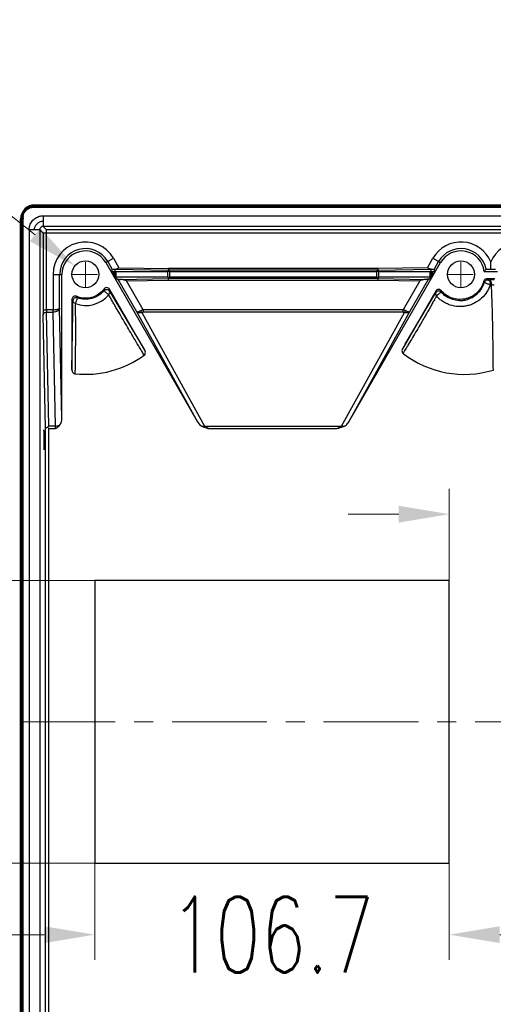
# Model space of a CAD drawing. Header units: inches. Extents: x 3951 to 6642, y -813 to 1217.
# Tile 26 of 33: x 5236 to 5378, y 449 to 745. Entities that reach past the tile are written whole.
import ezdxf

# ---------------------------------------------------------------- set-up
doc = ezdxf.new("R2010")
doc.units = ezdxf.units.IN
doc.header["$LTSCALE"] = 7.6
doc.header["$MEASUREMENT"] = 0
doc.header["$PDMODE"] = 3
doc.header["$PDSIZE"] = 0.3125
doc.linetypes.add('CENTER', pattern=[2, 1.25, -0.25, 0.25, -0.25])
doc.layers.get('0').update_dxf_attribs({"linetype": 'CONTINUOUS'})
doc.layers.get('Defpoints').update_dxf_attribs({"linetype": 'CONTINUOUS'})
doc.layers.add('5标注', color=1, linetype='CONTINUOUS')
doc.layers.add('center', color=1, linetype='CENTER', lineweight=5)
doc.styles.add('TXT', font='txt.shx', dxfattribs={"width": 0.7, "bigfont": 'INTECAD.SHX'})
doc.dimstyles.new('标准样式', dxfattribs={"dimscale": 7.6, "dimtxt": 3, "dimasz": 2, "dimexe": 1, "dimexo": 0, "dimgap": 1, "dimtad": 0, "dimdec": 1, "dimzin": 1, "dimdsep": 46, "dimtxsty": 'TXT', "dimcen": 0.09, "dimclrd": 5, "dimclre": 252, "dimadec": 1, "dimazin": 0, "dimtfac": 1, "dimtdec": 1, "dimtofl": 0, "dimtmove": 0, "dimatfit": 3, "dimfxl": 0, "dimtzin": 0, "dimlwd": 13, "dimlwe": 13, "dimarcsym": 0})

# ---------------------------------------------------------------- blocks, each defined once
blk = doc.blocks.new('*D56')
at = {"layer": '5标注', "color": 5, "lineweight": 13}
blk.add_line((5228.34, 689.45), (5240.28, 680.05), dxfattribs=at)
at = {"layer": '5标注', "color": 252, "lineweight": 13}
for p, q in [((5254.72, 668.14), (5256.09, 668.14)), ((5255.41, 667.45), (5255.41, 668.82))]:
    blk.add_line(p, q, dxfattribs=at)
at = {"layer": '5标注', "color": 5}
blk.add_solid([(5241.85, 682.04), (5238.71, 678.06), (5252.22, 670.64)], dxfattribs=at)
at = {"layer": 'Defpoints', "color": 0}
for p in [(5252.22, 670.64), (5258.59, 665.63)]:
    blk.add_point(p, dxfattribs=at)
at = {"layer": '5标注', "color": 0, "insert": (5188.93, 720.49), "char_height": 22.8, "attachment_point": 5, "rotation": 321.7797, "style": 'TXT'}
blk.add_mtext('16-∅8.1', dxfattribs=at)
blk = doc.blocks.new('*D53')
at = {"layer": '5标注', "color": 252, "lineweight": 13}
for p, q in [((5364.91, 576.14), (5364.91, 603.64)), ((5389.91, 576.14), (5389.91, 603.64))]:
    blk.add_line(p, q, dxfattribs=at)
at = {"layer": '5标注', "color": 5, "lineweight": 13}
for p, q in [((5349.71, 596.04), (5334.51, 596.04)), ((5405.11, 596.04), (5420.31, 596.04))]:
    blk.add_line(p, q, dxfattribs=at)
at = {"layer": '5标注', "color": 5}
for points in [[(5349.71, 598.58), (5349.71, 593.51), (5364.91, 596.04)], [(5405.11, 598.58), (5405.11, 593.51), (5389.91, 596.04)]]:
    blk.add_solid(points, dxfattribs=at)
at = {"layer": 'Defpoints', "color": 0}
for p in [(5389.91, 596.04), (5364.91, 576.14), (5389.91, 576.14)]:
    blk.add_point(p, dxfattribs=at)
at = {"layer": '5标注', "color": 0, "insert": (5450.52, 596.04), "char_height": 22.8, "attachment_point": 5, "style": 'TXT'}
blk.add_mtext('25.0', dxfattribs=at)
blk = doc.blocks.new('*D52')
at = {"layer": '5标注', "color": 5, "lineweight": 13}
for p, q in [((5215.95, 591.34), (5215.95, 606.54)), ((5215.95, 475.94), (5215.95, 460.74))]:
    blk.add_line(p, q, dxfattribs=at)
at = {"layer": '5标注', "color": 252, "lineweight": 13}
for p, q in [((5258.21, 576.14), (5208.35, 576.14)), ((5258.21, 491.14), (5208.35, 491.14))]:
    blk.add_line(p, q, dxfattribs=at)
at = {"layer": '5标注', "color": 5}
for points in [[(5213.41, 591.34), (5218.48, 591.34), (5215.95, 576.14)], [(5213.41, 475.94), (5218.48, 475.94), (5215.95, 491.14)]]:
    blk.add_solid(points, dxfattribs=at)
at = {"layer": 'Defpoints', "color": 0}
for p in [(5215.95, 576.14), (5258.21, 576.14), (5258.21, 491.14)]:
    blk.add_point(p, dxfattribs=at)
at = {"layer": '5标注', "color": 0, "insert": (5215.95, 533.64), "char_height": 22.8, "attachment_point": 5, "rotation": 90, "style": 'TXT'}
blk.add_mtext('85.0', dxfattribs=at)
blk = doc.blocks.new('*D51')
at = {"layer": '5标注', "color": 252, "lineweight": 13}
for p, q in [((5258.21, 491.14), (5258.21, 462.02)), ((5364.91, 491.14), (5364.91, 462.02))]:
    blk.add_line(p, q, dxfattribs=at)
at = {"layer": '5标注', "color": 5, "lineweight": 13}
for p, q in [((5243.01, 469.62), (5227.81, 469.62)), ((5380.11, 469.62), (5395.31, 469.62))]:
    blk.add_line(p, q, dxfattribs=at)
at = {"layer": '5标注', "color": 5}
for points in [[(5243.01, 472.16), (5243.01, 467.09), (5258.21, 469.62)], [(5380.11, 472.16), (5380.11, 467.09), (5364.91, 469.62)]]:
    blk.add_solid(points, dxfattribs=at)
at = {"layer": 'Defpoints', "color": 0}
for p in [(5258.21, 491.14), (5364.91, 491.14), (5364.91, 469.62)]:
    blk.add_point(p, dxfattribs=at)
at = {"layer": '5标注', "color": 0, "insert": (5311.56, 469.62), "char_height": 22.8, "attachment_point": 5, "style": 'TXT'}
blk.add_mtext('106.7', dxfattribs=at)

msp = doc.modelspace()

# ---------------------------------------------------------------- linework, layer by layer
at = {"color": 7, "linetype": 'Continuous'}
for p, q in [((5240.12, 688.42), (5240.11, 688.33)), ((5240.11, 688.33), (5240.11, 688.29)), ((5240.11, 688.29), (5845.29, 688.29)), ((5240.12, 688.54), (5845.29, 688.55)), ((5240.12, 688.54), (5240.12, 688.42)), ((5240.16, 689.04), (5844.91, 689.04)), ((5240.16, 689.04), (5240.16, 688.79)), ((5240.16, 688.79), (5844.91, 688.79)), ((5240.86, 688.54), (5240.86, 688.29)), ((5240.9, 689.04), (5240.9, 688.79)), ((5235.9, 684.79), (5236.15, 684.79)), ((5235.9, 383.24), (5235.9, 684.79)), ((5236.15, 383.24), (5236.15, 684.79)), ((5236.4, 684.82), (5236.53, 684.83)), ((5236.4, 383.19), (5236.4, 684.82)), ((5236.4, 684.09), (5236.65, 684.09)), ((5236.53, 684.83), (5236.62, 684.83)), ((5236.62, 684.83), (5236.65, 684.84)), ((5236.65, 382.44), (5236.65, 684.84)), ((5242.66, 685.74), (5242.66, 682.56)), ((5242.73, 685.76), (5835.56, 685.74)), ((5238.46, 681.5), (5238.46, 385.79)), ((5241.66, 681.56), (5238.48, 681.56)), ((5242.67, 680.56), (5241.66, 681.56)), ((5241.66, 681.56), (5241.66, 385.72)), ((5840.8, 682.56), (5242.66, 682.56)), ((5242.66, 682.56), (5243.67, 681.55)), ((5777.2, 681.55), (5243.67, 681.55)), ((5243.67, 657.5), (5243.67, 681.55)), ((5778.2, 680.56), (5242.67, 680.56)), ((5242.67, 680.56), (5242.67, 657.5)), ((5261.51, 671.66), (5263.84, 673.01)), ((5262.11, 672.01), (5263.48, 669.63)), ((5263.84, 673.01), (5265.5, 670.14)), ((5358.31, 670.14), (5359.97, 673.01)), ((5359.97, 673.01), (5362.3, 671.66)), ((5360.33, 669.63), (5361.7, 672.01)), ((5261.51, 671.66), (5289.15, 623.8)), ((5263.48, 669.63), (5263.13, 669.01)), ((5263.13, 669.01), (5263.99, 669.01)), ((5263.13, 669.01), (5264.14, 667.26)), ((5263.99, 667.51), (5263.99, 669.01)), ((5264.4, 667.53), (5264.41, 669.01)), ((5264.41, 669.66), (5280.41, 669.38)), ((5264.41, 669.01), (5264.41, 669.66)), ((5264.7, 669.01), (5280.11, 669.01)), ((5264.7, 667.26), (5264.7, 669.01)), ((5265.5, 670.14), (5280.4, 669.88)), ((5280.11, 669.01), (5280.11, 667.26)), ((5280.41, 669.88), (5280.4, 669.38)), ((5343.4, 669.88), (5280.4, 669.88)), ((5343.4, 669.38), (5280.41, 669.38)), ((5280.41, 669.38), (5280.41, 669.01)), ((5280.82, 669.01), (5342.99, 669.01)), ((5280.82, 667.26), (5280.82, 669.01)), ((5334.66, 623.8), (5362.3, 671.66)), ((5342.99, 669.01), (5342.99, 667.26)), ((5358.31, 670.14), (5343.4, 669.88)), ((5343.4, 669.88), (5343.4, 669.38)), ((5343.4, 669.38), (5359.4, 669.66)), ((5343.41, 669.01), (5343.4, 669.38)), ((5343.7, 669.01), (5359.11, 669.01)), ((5343.7, 667.26), (5343.7, 669.01)), ((5359.11, 667.26), (5359.11, 669.01)), ((5359.41, 669.01), (5359.4, 669.66)), ((5359.41, 667.53), (5359.41, 669.01)), ((5359.67, 667.26), (5360.69, 669.01)), ((5359.82, 669.01), (5360.69, 669.01)), ((5359.82, 667.51), (5359.82, 669.01)), ((5360.69, 669.01), (5360.33, 669.63)), ((5375.41, 669.01), (5379.41, 669.01)), ((5377.41, 669.74), (5377.41, 671.87)), ((5245.67, 668.14), (5245.66, 657.5)), ((5245.67, 668.14), (5248.35, 668.14)), ((5247.66, 657.97), (5247.66, 668.14)), ((5248.35, 624.8), (5248.35, 668.14)), ((5263.99, 667.51), (5264.4, 667.53)), ((5264.14, 667.26), (5264.47, 667.26)), ((5264.14, 667.26), (5265.2, 666.66)), ((5264.47, 667.26), (5264.4, 667.53)), ((5280.11, 667.26), (5264.7, 667.26)), ((5265.2, 666.66), (5270.8, 656.97)), ((5266, 666.64), (5280.4, 666.9)), ((5267.79, 666.18), (5280.41, 666.4)), ((5272.8, 657.5), (5267.79, 666.18)), ((5280.4, 667.26), (5280.4, 666.9)), ((5280.41, 666.4), (5280.4, 666.9)), ((5343.4, 666.9), (5280.4, 666.9)), ((5280.41, 666.4), (5343.39, 666.4)), ((5342.99, 667.26), (5280.82, 667.26)), ((5343.4, 666.9), (5343.39, 666.4)), ((5343.39, 666.4), (5356.03, 666.18)), ((5343.4, 667.26), (5343.4, 666.9)), ((5343.4, 666.9), (5357.81, 666.64)), ((5359.11, 667.26), (5343.7, 667.26)), ((5356.03, 666.18), (5351.02, 657.5)), ((5353.02, 656.97), (5358.61, 666.66)), ((5358.61, 666.66), (5359.67, 667.26)), ((5359.34, 667.26), (5359.41, 667.53)), ((5359.34, 667.26), (5359.67, 667.26)), ((5359.41, 667.53), (5359.57, 667.52)), ((5359.57, 667.52), (5359.82, 667.51)), ((5375.88, 666.27), (5376.01, 666.34)), ((5378.61, 666.77), (5376.21, 666.77)), ((5376.21, 666.77), (5376.45, 666.45)), ((5376.45, 666.45), (5376.67, 666.45)), ((5376.67, 666.45), (5376.78, 666.45)), ((5262.66, 663.68), (5262.62, 663.13)), ((5262.62, 663.13), (5273.29, 645.27)), ((5273.29, 645.27), (5262.66, 663.68)), ((5360.83, 663.12), (5350.83, 645.79)), ((5360.88, 662.62), (5360.83, 663.12)), ((5362.47, 663.25), (5362.48, 662.8)), ((5375.5, 665.74), (5375.32, 665.92)), ((5251.66, 660.19), (5251.36, 660.65)), ((5251.36, 660.64), (5251.36, 639.39)), ((5251.65, 658.82), (5251.66, 660.19)), ((5351.61, 647.1), (5360.47, 661.94)), ((5360.47, 661.94), (5360.88, 662.62)), ((5243.67, 657.5), (5243.68, 656.74)), ((5245.66, 657.5), (5243.67, 657.5)), ((5245.66, 656.74), (5245.66, 657.5)), ((5248.35, 624.8), (5247.66, 657.97)), ((5251.61, 656.57), (5251.64, 658.63)), ((5251.64, 658.63), (5251.65, 658.82)), ((5351.02, 657.5), (5272.8, 657.5)), ((5272.8, 657.5), (5272.8, 656.74)), ((5351.02, 656.74), (5351.02, 657.5)), ((5243.39, 621.75), (5242.68, 655.97)), ((5243.68, 656.74), (5245.66, 656.74)), ((5244.39, 622.51), (5243.68, 656.74)), ((5246.37, 622.51), (5245.66, 656.74)), ((5251.36, 639.39), (5251.61, 656.57)), ((5270.8, 656.97), (5289.15, 623.8)), ((5272.4, 656.67), (5291.29, 622.51)), ((5351.02, 656.74), (5272.8, 656.74)), ((5332.52, 622.51), (5351.42, 656.67)), ((5334.66, 623.8), (5353.02, 656.97)), ((5243.39, 445.53), (5243.39, 621.75)), ((5244.39, 621.75), (5243.97, 622.17)), ((5246.37, 622.51), (5244.39, 622.51)), ((5244.39, 621.75), (5246.39, 621.75)), ((5244.39, 445.53), (5244.39, 621.75)), ((5291.29, 622.51), (5332.52, 622.51)), ((5292.6, 621.75), (5331.21, 621.75)), ((5364.91, 576.14), (5258.21, 576.14)), ((5258.21, 576.14), (5258.21, 491.14)), ((5364.91, 491.14), (5364.91, 576.14)), ((5258.21, 491.14), (5364.91, 491.14))]:
    msp.add_line(p, q, dxfattribs=at)
for centre in [(5255.41, 668.14), (5368.41, 668.14)]:
    msp.add_circle(centre, 4.05, dxfattribs=at)
for centre, radius, start, end in [((5240.16, 684.79), 4.25, 90, 180), ((5240.16, 684.79), 4, 90, 180), ((5239.35, 685.16), 2.96, 178.8618, 186.5238), ((5239.49, 685.16), 2.86, 172.7389, 179.6098), ((5239.33, 685.16), 2.7, 179.5993, 186.8344), ((5242.12, 681.55), 3.66, 175.8426, 180.8756), ((5242.66, 681.56), 1, 90.0044, 179.9941), ((5255.41, 668.14), 9.74, 30, 180), ((5368.41, 668.14), 9.74, 22.5087, 150), ((5386.41, 668.14), 9.74, 30, 157.4913), ((5255.41, 668.14), 7.74, 30, 180), ((5255.41, 668.14), 7.05, 30, 180), ((5368.41, 668.14), 7.74, 11.6514, 150.0044), ((5368.41, 668.14), 7.05, 7.1278, 150), ((5263.99, 724.09), 55.07, 269.9996, 270.4305), ((5264.74, 703.32), 34.31, 269.4513, 269.9404), ((5280.08, 636.17), 32.84, 89.4366, 89.9476), ((5280.82, 615.54), 53.47, 89.9948, 90.4386), ((5343, 616.82), 52.19, 89.5565, 90.0113), ((5343.72, 638.98), 30.04, 90.0292, 90.5879), ((5359.1, 698.48), 29.46, 270.0226, 270.5921), ((5359.81, 720.13), 51.12, 269.5505, 270.0148), ((5358.39, 684.02), 22.69, 318.5833, 320.8629), ((5261.43, 724), 56.55, 273.011, 273.312), ((5264.71, 638.4), 28.87, 90.0233, 90.4803), ((5280.1, 697.04), 29.78, 270.0279, 270.5747), ((5280.81, 719.21), 51.95, 269.5456, 270.0121), ((5343, 721.15), 53.89, 269.9956, 270.4267), ((5343.73, 700.19), 32.93, 269.4218, 269.9466), ((5361.7, 711.13), 43.65, 266.598, 266.9871), ((5359.11, 640.03), 27.23, 89.5067, 89.9893), ((5376.45, 665.45), 1, 124.8674, 163.1151), ((5376.45, 665.44), 1.01, 90.0434, 116.2495), ((5377.85, 582.7), 83.76, 90.4918, 90.7294), ((5378.14, 553.16), 113.3, 89.8856, 90.5145), ((5389.08, 662.59), 128.08, 179.4813, 179.7079), ((5261.78, 662.61), 0.994, 31.9784, 70.3529), ((5361.74, 662.12), 1, 42.396, 149.9181), ((5367.95, 668.01), 9.74, 341.518, 342.8414), ((5383.51, 546.75), 118.55, 92.8613, 93.0228), ((5252.66, 660.15), 0.993, 159.3246, 177.9894), ((5255.51, 667.74), 8.97, 249.6252, 320.4846), ((5213.05, 638.11), 46.1, 29.8935, 30.5237), ((5368.04, 667.89), 9.4, 222.0783, 224.0705), ((5103.42, 793.14), 288.87, 328.999, 329.2243), ((5036.03, 833.29), 367.31, 329.2216, 329.4582), ((5255.41, 668.14), 30.06, 263.9976, 306.0097), ((5369.41, 668.14), 30.06, 232.2896, 286.9215), ((5333.04, 624.25), 1.8, 276.5964, 279.6302)]:
    msp.add_arc(centre, radius, start, end, dxfattribs=at)
for centre, major_axis, ratio, start_param, end_param in [((5246.35, 624.82), (0.05, -2.61), 0.765976, 0.758334, 1.543645), ((5290.87, 624.82), (-1.34, 2.42), 0.721751, 1.596014, 2.30586), ((5242.92, 615.35), (0, -6), 0.017455, 1.570796, 3.141593)]:
    msp.add_ellipse(centre, major_axis=major_axis, ratio=ratio, start_param=start_param, end_param=end_param, dxfattribs=at)
for points, start_tangent, end_tangent in [([(5236.65, 686.42), (5236.85, 686.82), (5237.1, 687.2), (5237.41, 687.55), (5237.76, 687.86), (5238.13, 688.11), (5238.52, 688.31)], (0.389957, 0.920833), (0.920396, 0.390988)), ([(5236.83, 686.22), (5237.01, 686.6), (5237.63, 687.42), (5238.44, 687.99), (5238.73, 688.12)], (0.356413, 0.934329), (0.934146, 0.356892)), ([(5238.52, 688.31), (5238.92, 688.45), (5239.32, 688.53), (5239.72, 688.57), (5240.12, 688.54)], (0.920396, 0.390988), (0.991798, -0.127813)), ([(5238.73, 688.12), (5239.3, 688.28), (5240.11, 688.29)], (0.934146, 0.356892), (0.99099, -0.133937)), ([(5236.38, 685.22), (5236.42, 685.61), (5236.5, 686.01), (5236.65, 686.42)], (0.019175, 0.999816), (0.389957, 0.920833)), ([(5236.66, 685.52), (5236.69, 685.7), (5236.83, 686.22)], (0.125956, 0.992036), (0.356413, 0.934329)), ([(5238.47, 681.82), (5238.69, 682.86), (5239.38, 684.13), (5240.42, 685.07), (5241.56, 685.59), (5242.73, 685.76)], (0.072072, 0.997399), (0.999872, -0.016001)), ([(5240.07, 681.56), (5240.13, 682.06), (5240.29, 682.53), (5240.54, 682.97), (5240.86, 683.36), (5241.05, 683.52), (5241.25, 683.68), (5241.69, 683.93), (5242.17, 684.09), (5242.41, 684.13), (5242.66, 684.15)], (0.006991, 0.999976), (0.999973, 0.007347)), ([(5263.48, 669.63), (5263.59, 669.64), (5263.9, 669.65), (5264.41, 669.66)], (0.5, 0.866025), (0.999932, 0.011622)), ([(5264.36, 669.66), (5264.7, 669.75), (5265.08, 669.91), (5265.5, 670.14)], (0.998921, 0.046445), (0.874664, 0.48473)), ([(5359.45, 669.66), (5359.07, 669.76), (5358.71, 669.93), (5358.31, 670.14)], (-0.998647, 0.05201), (-0.874664, 0.48473)), ([(5359.4, 669.66), (5359.91, 669.65), (5360.22, 669.64), (5360.33, 669.63)], (0.999933, -0.011546), (0.5, -0.866025)), ([(5375.99, 669.7), (5376.15, 669.72), (5376.65, 669.73), (5377.41, 669.74)], (-0.640789, 0.767717), (0.999985, 0.005397)), ([(5377.41, 669.74), (5378.14, 669.73), (5378.64, 669.72), (5378.82, 669.7)], (0.999985, -0.005421), (0.631603, -0.775292)), ([(5265.2, 666.66), (5265.3, 666.65), (5265.57, 666.64), (5266, 666.64)], (0.870357, -0.492422), (0.999991, 0.004269)), ([(5267.79, 666.18), (5267.11, 666.4), (5266.51, 666.57), (5266, 666.64)], (-0.948924, 0.315505), (-0.999991, -0.004269)), ([(5357.81, 666.64), (5357.44, 666.6), (5357.02, 666.49), (5356.54, 666.35), (5356.03, 666.18)], (-0.999991, 0.004235), (-0.948924, -0.315505)), ([(5358.61, 666.66), (5358.51, 666.65), (5358.25, 666.64), (5357.81, 666.64)], (-0.870357, -0.492422), (-0.999991, 0.004235)), ([(5376.21, 666.77), (5375.78, 666.67), (5375.41, 666.37), (5375.22, 665.94)], (-1, 0), (-0.241101, -0.9705)), ([(5377.26, 665.14), (5377.28, 665.57), (5377.12, 666.02), (5376.8, 666.34), (5376.45, 666.45)], (0.272878, 0.962049), (-0.999989, 0.004734)), ([(5377.59, 665.15), (5377.61, 665.26), (5377.62, 665.32), (5377.62, 665.38), (5377.62, 665.49), (5377.6, 665.6), (5377.57, 665.71), (5377.54, 665.82), (5377.49, 665.92), (5377.43, 666.02), (5377.3, 666.19), (5377.14, 666.33), (5377.06, 666.38), (5376.97, 666.42), (5376.87, 666.44), (5376.83, 666.45), (5376.78, 666.45)], (0.243063, 0.97001), (-0.999985, 0.005429)), ([(5261.05, 663.78), (5259.76, 662.44), (5258.17, 661.49), (5256.38, 661), (5254.51, 661.02), (5252.74, 661.54)], (-0.587707, -0.809074), (-0.914492, 0.404605)), ([(5261, 663.24), (5260.83, 663.03), (5260.64, 662.83), (5260.24, 662.45), (5259.36, 661.78), (5258.39, 661.25), (5257.35, 660.88), (5255.16, 660.65), (5253.02, 661.09)], (-0.636628, -0.771171), (-0.936736, 0.350037)), ([(5261, 663.24), (5261.1, 663.14), (5261.36, 662.89), (5261.75, 662.57), (5262.14, 662.25), (5262.42, 662.03)], (-0.451953, -0.892042), (0.81284, -0.582488)), ([(5261, 663.24), (5261.31, 663.49), (5261.71, 663.6), (5262.1, 663.54)], (0.634902, 0.772593), (0.942069, -0.33542)), ([(5262.66, 663.68), (5262.32, 664.01), (5261.85, 664.15), (5261.37, 664.05), (5261.05, 663.78)], (-0.530176, 0.847888), (-0.593421, -0.804892)), ([(5262.41, 663.37), (5262.42, 663.34), (5262.45, 663.29), (5262.52, 663.18), (5262.62, 663.05), (5262.69, 662.95)], (0.141444, -0.989946), (0.541896, -0.840445)), ([(5262.69, 662.95), (5262.62, 663.12)], (-0.240801, 0.970575), (-0.495402, 0.868664)), ([(5362.47, 663.26), (5362.07, 663.54), (5361.6, 663.61), (5361.15, 663.45), (5360.83, 663.12)], (-0.632112, 0.774877), (-0.5, -0.866025)), ([(5377.19, 664.92), (5377.06, 664.55), (5376.82, 663.98), (5376.23, 662.89), (5374.64, 660.98), (5372.58, 659.53), (5371.42, 659.01), (5370.2, 658.66), (5368.95, 658.47), (5367.69, 658.45), (5365.21, 658.9), (5364.05, 659.36), (5362.96, 659.97), (5361.96, 660.72), (5361.49, 661.14), (5361.29, 661.35)], (-0.317067, -0.948403), (-0.695541, 0.718487)), ([(5375.22, 665.94), (5374.48, 664.18), (5373.26, 662.64), (5371.64, 661.47), (5370.71, 661.06), (5369.74, 660.77), (5368.73, 660.63), (5367.72, 660.62), (5365.73, 661.02), (5363.94, 661.91), (5362.47, 663.26)], (-0.262333, -0.964977), (-0.638649, 0.769498)), ([(5362.48, 662.8), (5364, 661.54), (5365.83, 660.69), (5367.84, 660.3), (5368.85, 660.3), (5369.85, 660.45), (5370.82, 660.75), (5371.74, 661.18), (5373.38, 662.39), (5374.67, 663.95), (5375.5, 665.74)], (0.674707, -0.738085), (0.290412, 0.956902)), ([(5375.5, 665.74), (5375.58, 665.7), (5375.65, 665.68)], (0.637067, -0.770808), (0.90846, -0.417972)), ([(5375.65, 665.68), (5375.82, 665.57), (5376.19, 665.41), (5376.62, 665.27), (5377, 665.18), (5377.26, 665.14)], (0.90846, -0.417972), (0.998621, 0.052495)), ([(5378.16, 639.38), (5378.13, 642.39), (5378.02, 651.05), (5377.9, 656.52), (5377.76, 660.65), (5377.68, 662.78), (5377.6, 664.99), (5377.59, 665.15)], (-0.008013, 0.999968), (-0.031136, 0.999515)), ([(5378.39, 664.9), (5378.07, 664.93), (5377.8, 665.03), (5377.59, 665.15)], (-0.99998, 0.006246), (-0.749666, 0.661816)), ([(5252.74, 661.54), (5252.27, 661.61), (5251.81, 661.45), (5251.48, 661.1), (5251.36, 660.64)], (-0.914742, 0.404037), (-0.035885, -0.999356)), ([(5251.69, 659.99), (5251.66, 660.18)], (-0.278304, 0.960493), (-0.005301, 0.999986)), ([(5251.69, 659.99), (5251.71, 660.12), (5251.73, 660.27), (5251.74, 660.41), (5251.74, 660.47), (5251.73, 660.5)], (0.047535, 0.99887), (-0.379329, 0.925262)), ([(5253.01, 661.09), (5252.64, 661.15), (5252.24, 661.06), (5251.91, 660.81), (5251.73, 660.5)], (-0.935961, 0.352104), (-0.351367, -0.936238)), ([(5252.38, 659.33), (5252.53, 659.66), (5252.71, 660.14), (5252.89, 660.63), (5252.99, 660.96), (5253.02, 661.09)], (0.425778, 0.904828), (-0.856423, 0.516275)), ([(5262.42, 662.03), (5262.68, 662.47), (5262.69, 662.95)], (0.715828, 0.698277), (-0.240801, 0.970575)), ([(5273.08, 643.82), (5272.38, 645), (5271.7, 646.15), (5270.35, 648.41), (5269.04, 650.64), (5267.73, 652.86), (5266.42, 655.1), (5265.11, 657.34), (5264.45, 658.46), (5263.8, 659.61), (5263.13, 660.81), (5262.42, 662.03)], (-0.51269, 0.858574), (-0.509017, 0.860757)), ([(5361.07, 661.59), (5361.07, 661.58), (5361.04, 661.55), (5361.02, 661.52), (5360.98, 661.45), (5360.9, 661.31), (5360.82, 661.17), (5360.73, 661.04), (5360.57, 660.76), (5360.41, 660.48), (5360.09, 659.93), (5359.78, 659.37), (5359.47, 658.82), (5359.17, 658.26), (5358.55, 657.16), (5358.24, 656.61), (5357.93, 656.07), (5357.3, 654.99), (5356.67, 653.92), (5356.04, 652.86), (5354.78, 650.72), (5353.53, 648.59), (5352.38, 646.64)], (-0.523587, -0.851972), (-0.508382, -0.861132)), ([(5360.88, 662.62), (5360.85, 662.56), (5360.82, 662.5), (5360.79, 662.38), (5360.79, 662.24), (5360.8, 662.1), (5360.84, 661.96), (5360.89, 661.83), (5360.97, 661.7), (5361.01, 661.64), (5361.06, 661.59)], (-0.494684, -0.869073), (0.699296, -0.714832)), ([(5361.06, 661.59), (5361.13, 661.68), (5361.24, 661.77), (5361.34, 661.89), (5361.42, 662.02), (5361.52, 662.13)], (0.309558, 0.950881), (0.819373, 0.57326)), ([(5361.52, 662.13), (5361.64, 662.17)], (0.819373, 0.57326), (0.999698, -0.02459)), ([(5361.64, 662.17), (5361.74, 662.12)], (0.999698, -0.02459), (0.673393, -0.739285)), ([(5361.74, 662.12), (5361.8, 662.28), (5361.89, 662.43), (5362.04, 662.54), (5362.18, 662.65), (5362.32, 662.74), (5362.42, 662.79), (5362.48, 662.8)], (0.482963, 0.875641), (0.732502, -0.680765)), ([(5242.67, 657.5), (5242.74, 657.45), (5242.93, 657.48), (5243.24, 657.49), (5243.67, 657.5)], (1, 0), (1, 0)), ([(5242.67, 657.5), (5242.67, 657.21), (5242.67, 656.66), (5242.67, 656.16), (5242.68, 655.97)], (-0.000232, -1), (0.021376, -0.999772)), ([(5245.66, 657.5), (5246.27, 657.53), (5246.82, 657.59), (5247.26, 657.7), (5247.56, 657.82), (5247.66, 657.97)], (0.999988, 0.004944), (0.071433, 0.997445)), ([(5247.66, 657.97), (5247.5, 657.49), (5247.05, 657.09), (5246.4, 656.83), (5245.66, 656.74)], (-0.023828, -0.999716), (-0.999974, -0.007272)), ([(5251.85, 659.69), (5251.69, 659.99)], (-0.613897, 0.789386), (-0.278304, 0.960493)), ([(5252.38, 659.33), (5251.88, 659.66), (5251.85, 659.69)], (-0.969124, 0.246573), (-0.613897, 0.789386)), ([(5252.38, 659.33), (5252.41, 654.67), (5252.43, 649.66), (5252.33, 644.21), (5252.26, 638.25)], (-0.065054, -0.997882), (-0.020645, -0.999787)), ([(5270.8, 656.97), (5271.02, 656.91), (5271.47, 657.01), (5272.07, 657.25)], (0.565977, -0.824421), (0.910507, 0.413495)), ([(5272.07, 657.25), (5272.29, 657.35), (5272.54, 657.43), (5272.8, 657.5)], (0.904533, 0.426404), (0.971626, 0.236522)), ([(5272.4, 656.67), (5272.36, 656.73), (5272.32, 656.8), (5272.23, 656.93), (5272.15, 657.09), (5272.1, 657.17), (5272.07, 657.25)], (-0.484154, 0.874983), (-0.36085, 0.932624)), ([(5351.02, 657.5), (5351.28, 657.43), (5351.52, 657.35), (5351.75, 657.25)], (0.974577, -0.224054), (0.907012, -0.421105)), ([(5351.42, 656.67), (5351.43, 656.7), (5351.45, 656.73), (5351.49, 656.8), (5351.58, 656.93), (5351.67, 657.09), (5351.75, 657.25)], (0.484154, 0.874983), (0.360832, 0.932631)), ([(5351.75, 657.25), (5352.35, 657.01), (5352.8, 656.91), (5353.02, 656.97)], (0.910418, -0.41369), (0.566008, 0.824399)), ([(5242.68, 655.97), (5242.75, 656.29), (5242.94, 656.5), (5243.25, 656.67), (5243.68, 656.74)], (0.014641, 0.999893), (0.999963, 0.008595)), ([(5272.4, 656.67), (5271.72, 656.57), (5271.16, 656.67), (5270.8, 656.97)], (-0.95883, -0.283979), (-0.522543, 0.852613)), ([(5272.4, 656.67), (5272.52, 656.71), (5272.65, 656.73), (5272.8, 656.74)], (0.942253, 0.334902), (0.999998, -0.002031)), ([(5351.02, 656.74), (5351.16, 656.73), (5351.3, 656.71), (5351.42, 656.67)], (0.999998, 0.001808), (0.945277, -0.32627)), ([(5353.02, 656.97), (5352.66, 656.67), (5352.09, 656.57), (5351.42, 656.67)], (-0.52255, -0.852608), (-0.958847, 0.283923)), ([(5350.83, 645.79), (5350.67, 645.24), (5350.75, 644.73), (5351.02, 644.36)], (-0.499206, -0.866483), (0.79869, -0.601743)), ([(5273.08, 643.82), (5273.36, 644.2), (5273.45, 644.73), (5273.29, 645.27)], (0.804977, 0.593306), (-0.506906, 0.862001)), ([(5251.36, 639.39), (5251.45, 638.95), (5251.66, 638.59), (5251.94, 638.35), (5252.26, 638.25)], (-0.001017, -0.999999), (0.995529, -0.09446)), ([(5243.39, 621.75), (5243.44, 621.88), (5243.56, 622), (5243.74, 622.1), (5243.97, 622.17)], (0.037397, 0.9993), (0.975868, 0.21836)), ([(5243.97, 622.17), (5244.1, 622.29), (5244.24, 622.41), (5244.39, 622.51)], (0.701372, 0.712795), (0.837892, 0.545836)), ([(5246.37, 622.51), (5246.87, 622.58), (5247.36, 622.73), (5247.77, 622.96)], (0.999323, 0.036779), (0.803847, 0.594836)), ([(5246.39, 621.75), (5246.39, 621.84), (5246.39, 622.03), (5246.38, 622.3), (5246.37, 622.45), (5246.37, 622.51)], (-0.000297, 1), (-0.063652, 0.997972)), ([(5246.39, 621.75), (5246.91, 622.12), (5247.38, 622.53), (5247.77, 622.96)], (0.827727, 0.56113), (0.61909, 0.78532)), ([(5290.47, 622.48), (5290.66, 622.46), (5290.87, 622.46), (5291.08, 622.48), (5291.29, 622.51)], (0.985867, -0.167531), (0.975872, 0.218345)), ([(5290.47, 622.48), (5291.13, 622.19), (5291.85, 621.95), (5292.6, 621.75)], (0.887928, -0.459982), (0.969343, -0.245712)), ([(5292.6, 621.75), (5292.26, 621.94), (5291.93, 622.14), (5291.6, 622.34), (5291.29, 622.51)], (-0.871741, 0.489967), (-0.878329, 0.478056)), ([(5332.52, 622.51), (5332.13, 622.26), (5331.69, 622.01), (5331.21, 621.75)], (-0.729499, -0.683981), (-0.871179, -0.490965)), ([(5333.35, 622.48), (5332.68, 622.19), (5331.97, 621.95), (5331.21, 621.75)], (-0.89204, -0.451957), (-0.96962, -0.244617)), ([(5332.52, 622.51), (5332.61, 622.49), (5332.8, 622.47), (5333.08, 622.46), (5333.25, 622.47)], (0.974846, -0.22288), (0.993353, 0.11511)), ([(5333.35, 622.48), (5333.83, 622.81), (5334.28, 623.25), (5334.66, 623.8)], (0.883624, 0.468196), (0.5, 0.866025))]:
    msp.add_spline(points, degree=3, dxfattribs=dict(at, start_tangent=start_tangent, end_tangent=end_tangent))
at = {"layer": 'center', "color": 1, "linetype": 'CENTER', "ltscale": 0.810473}
for p, q in [((5255.41, 664.09), (5255.41, 672.19)), ((5368.41, 664.09), (5368.41, 672.19)), ((5251.35, 668.14), (5259.46, 668.14)), ((5364.35, 668.14), (5372.46, 668.14))]:
    msp.add_line(p, q, dxfattribs=at)
at = {"layer": 'center', "color": 1, "linetype": 'CENTER', "ltscale": 3}
msp.add_line((5235.9, 533.64), (5849.16, 533.64), dxfattribs=at)

# ---------------------------------------------------------------- dimensions: what is measured, and where the dimension line sits
at = {"layer": '5标注'}
dim = msp.add_diameter_dim_2p(p1=(5258.59, 665.63), p2=(5252.22, 670.64), text='16-<>', dimstyle='标准样式', override={"dimscale": 7.6}, dxfattribs=at)
dim.commit()
dim.dimension.update_dxf_attribs({"geometry": '*D56', "text_midpoint": (5188.93, 720.49)})
for base, p1, p2, picture, middle in [((5389.91, 596.04), (5364.91, 576.14), (5389.91, 576.14), '*D53', (5450.52, 596.04)), ((5364.91, 469.62), (5258.21, 491.14), (5364.91, 491.14), '*D51', (5311.56, 469.62))]:
    dim = msp.add_linear_dim(base=base, p1=p1, p2=p2, dimstyle='标准样式', override={"dimscale": 7.6}, dxfattribs=at)
    dim.commit()
    dim.dimension.update_dxf_attribs({"geometry": picture, "text_midpoint": middle})
dim = msp.add_linear_dim(base=(5215.95, 576.14), p1=(5258.21, 491.14), p2=(5258.21, 576.14), angle=90, dimstyle='标准样式', override={"dimscale": 7.6}, dxfattribs=at)
dim.commit()
dim.dimension.update_dxf_attribs({"geometry": '*D52', "text_midpoint": (5215.95, 533.64)})

doc.saveas('drawing.dxf')
